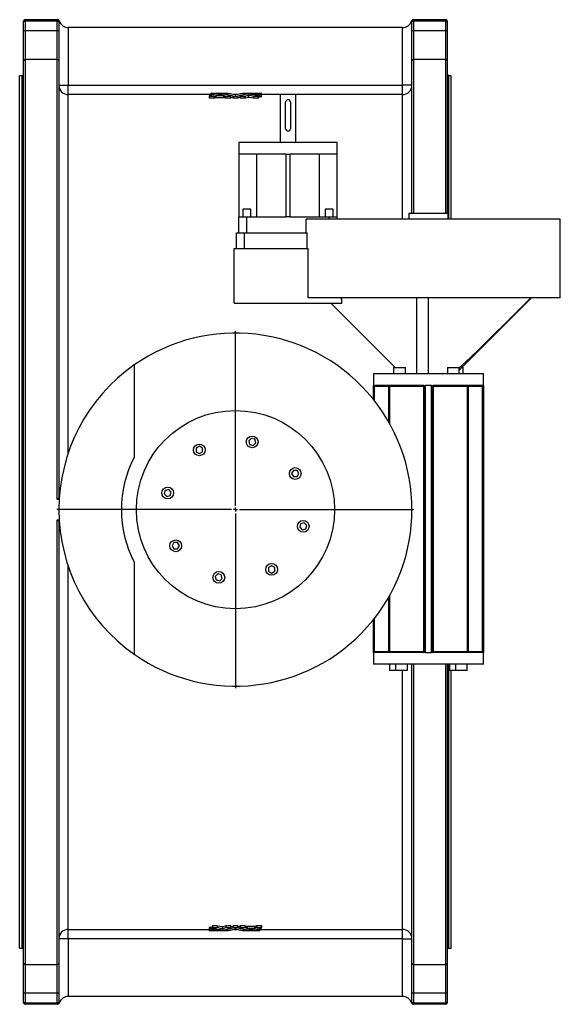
# Model space of a CAD drawing. Extents: x -1654 to 1579, y -171 to 2218.
# Tile 2 of 2: x 890 to 1579, y 962 to 2217. Entities that reach past the tile are written whole.
import ezdxf

# ---------------------------------------------------------------- set-up
doc = ezdxf.new("R2010")
doc.units = 0
doc.layers.get('0').update_dxf_attribs({"linetype": 'CONTINUOUS'})
doc.layers.add('FORMAT', color=7, linetype='CONTINUOUS')

# ---------------------------------------------------------------- blocks, each defined once
blk = doc.blocks.new('SW_CENTERMARKSYMBOL_1')
at = {"layer": 'FORMAT', "color": 0}
for p, q in [((0, 5), (0, 227.5)), ((-5, 0), (-227.5, 0)), ((0, 0), (-2.5, 0)), ((0, 0), (0, 2.5)), ((0, 0), (0, -2.5)), ((0, 0), (2.5, 0)), ((5, 0), (227.5, 0)), ((0, -5), (0, -227.5))]:
    blk.add_line(p, q, dxfattribs=at)

msp = doc.modelspace()

# ---------------------------------------------------------------- linework, layer by layer
at = {"color": 7, "linetype": 'CONTINUOUS'}
for p, q in [((894.7, 2215.2), (896.7, 2215.2)), ((894.7, 2203.2), (894.7, 2215.2)), ((896.7, 2215.2), (896.7, 2217.2)), ((896.7, 2217.2), (937.7, 2217.2)), ((896.7, 2215.2), (896.7, 2203.2)), ((937.7, 2215.2), (896.7, 2215.2)), ((937.7, 2215.2), (937.7, 2217.2)), ((937.7, 2217.2), (938.2, 2217.2)), ((937.7, 2203.2), (937.7, 2215.2)), ((937.7, 2215.2), (939.7, 2215.2)), ((939.7, 2215.2), (939.7, 2203.2)), ((940.3, 2215.2), (939.7, 2215.2)), ((941.3, 2212.9), (941.8, 2212.2)), ((1387.7, 2212.2), (1388.1, 2212.9)), ((1389.7, 2215.2), (1389.2, 2215.2)), ((1389.7, 2215.2), (1391.7, 2215.2)), ((1389.7, 2203.2), (1389.7, 2215.2)), ((1391.3, 2217.2), (1391.7, 2217.2)), ((1391.7, 2217.2), (1391.7, 2215.2)), ((1391.7, 2217.2), (1432.7, 2217.2)), ((1391.7, 2215.2), (1391.7, 2203.2)), ((1432.7, 2215.2), (1391.7, 2215.2)), ((1432.7, 2217.2), (1432.7, 2215.2)), ((1432.7, 2203.2), (1432.7, 2215.2)), ((1432.7, 2215.2), (1434.7, 2215.2)), ((1434.7, 2215.2), (1434.7, 2203.2)), ((894.7, 2203.2), (896.7, 2203.2)), ((894.7, 2164.6), (894.7, 2203.2)), ((896.7, 2203.2), (896.7, 2166.4)), ((896.7, 2203.2), (937.7, 2203.2)), ((937.7, 2166.4), (937.7, 2203.2)), ((937.7, 2203.2), (939.7, 2203.2)), ((939.7, 2203.2), (939.7, 2164.6)), ((951.6, 2207.2), (951.7, 2207.2)), ((951.7, 2207.2), (951.7, 2133.6)), ((1377.7, 2207.2), (951.7, 2207.2)), ((1377.7, 2133.6), (1377.7, 2207.2)), ((1377.7, 2207.2), (1377.9, 2207.2)), ((1389.7, 2203.2), (1391.7, 2203.2)), ((1389.7, 2164.6), (1389.7, 2203.2)), ((1391.7, 2203.2), (1391.7, 2166.4)), ((1391.7, 2203.2), (1432.7, 2203.2)), ((1432.7, 2166.4), (1432.7, 2203.2)), ((1432.7, 2203.2), (1434.7, 2203.2)), ((1434.7, 2203.2), (1434.7, 2164.6)), ((894.7, 1014.8), (894.7, 2164.6)), ((896.7, 2166.4), (896.7, 1012.9)), ((937.7, 2166.4), (896.7, 2166.4)), ((937.7, 1605.7), (937.7, 2166.4)), ((939.7, 2164.6), (939.7, 1607.7)), ((1389.7, 1970.7), (1389.7, 2164.6)), ((1432.7, 2166.4), (1391.7, 2166.4)), ((1391.7, 2166.4), (1391.7, 1970.7)), ((1432.7, 1970.7), (1432.7, 2166.4)), ((1434.7, 2164.6), (1434.7, 1970.7)), ((892.7, 2145.7), (889.7, 2145.7)), ((889.7, 1589.7), (889.7, 2145.7)), ((892.7, 1589.7), (892.7, 2145.7)), ((939.7, 2133.6), (951.7, 2133.6)), ((951.7, 2121.6), (951.7, 2133.6)), ((951.7, 2133.6), (1377.7, 2133.6)), ((1377.7, 2121.6), (1377.7, 2133.6)), ((1389.7, 2133.6), (1377.7, 2133.6)), ((1439.7, 2145.7), (1436.7, 2145.7)), ((1436.7, 1962.7), (1436.7, 2145.7)), ((1439.7, 1962.7), (1439.7, 2145.7)), ((951.7, 1665.2), (951.7, 2121.6)), ((1133.1, 2121.6), (951.7, 2121.6)), ((1137.6, 2121.7), (1131.4, 2119.9)), ((1133.1, 2122.6), (1133.1, 2123.1)), ((1133.1, 2122.5), (1133.1, 2122.6)), ((1133.1, 2121.8), (1133.1, 2122.3)), ((1133.1, 2120.4), (1133.1, 2121.8)), ((1155.6, 2123.1), (1133.4, 2123.1)), ((1133.4, 2122.6), (1151.3, 2122.6)), ((1133.4, 2122.4), (1133.4, 2122.6)), ((1149.7, 2122.4), (1133.4, 2122.4)), ((1133.4, 2121.7), (1137.3, 2121.7)), ((1133.4, 2120.5), (1133.4, 2121.7)), ((1137.3, 2121.6), (1137.3, 2121.7)), ((1144.9, 2121.8), (1142.8, 2121.2)), ((1143.1, 2121.2), (1147.3, 2121.2)), ((1144.9, 2121.2), (1144.9, 2121.8)), ((1147.6, 2121.2), (1145.5, 2121.8)), ((1145.5, 2121.2), (1145.5, 2121.8)), ((1151.3, 2122), (1151.3, 2122.6)), ((1151.6, 2122), (1151.6, 2122.6)), ((1167, 2121.6), (1162.5, 2121.6)), ((1197.8, 2123.1), (1173.8, 2123.1)), ((1177.4, 2119.9), (1181.2, 2121)), ((1177.9, 2122), (1177.9, 2122.6)), ((1178.2, 2122.6), (1197.8, 2122.6)), ((1178.2, 2122), (1178.2, 2122.6)), ((1186.1, 2122.4), (1179.8, 2122.4)), ((1181.2, 2118.5), (1181.2, 2121)), ((1181.8, 2121), (1187.6, 2119.9)), ((1181.8, 2118.5), (1181.8, 2121)), ((1183.6, 2121.6), (1186.4, 2122.3)), ((1186.4, 2121.6), (1186.4, 2122.3)), ((1186.4, 2121.6), (1186.4, 2122.3)), ((1194.4, 2119.9), (1188.9, 2121)), ((1197.8, 2122.4), (1191.6, 2122.4)), ((1195.6, 2119.2), (1195.6, 2121.7)), ((1195.9, 2121.7), (1197.8, 2121.7)), ((1195.9, 2119.2), (1195.9, 2121.7)), ((1197.8, 2122.4), (1197.8, 2122.6)), ((1197.8, 2119.2), (1197.8, 2121.7)), ((1198.1, 2122.6), (1198.1, 2123.1)), ((1198.1, 2122.5), (1198.1, 2122.6)), ((1198.1, 2121.8), (1198.1, 2122.3)), ((1198.1, 2119.3), (1198.1, 2121.8)), ((1221.7, 2121.6), (1198.1, 2121.6)), ((1221.7, 2121.7), (1221.7, 2060.7)), ((1241.7, 2121.7), (1221.7, 2121.7)), ((1241.7, 2060.7), (1241.7, 2121.7)), ((1377.7, 2121.6), (1241.7, 2121.6)), ((1377.7, 1962.7), (1377.7, 2121.6)), ((1131.4, 2119.9), (1131.4, 2117.4)), ((1131.7, 2119.8), (1138, 2119.8)), ((1131.7, 2117.4), (1131.7, 2119.8)), ((1131.7, 2117.4), (1138, 2117.4)), ((1138, 2117.4), (1138, 2119.8)), ((1138.3, 2119.9), (1140, 2120.4)), ((1138.3, 2117.4), (1138.3, 2119.9)), ((1138.3, 2117.4), (1140, 2117.9)), ((1140, 2117.9), (1140, 2120.4)), ((1140.3, 2120.4), (1150, 2120.4)), ((1140.3, 2118), (1140.3, 2120.4)), ((1140.3, 2118), (1150, 2118)), ((1150, 2118), (1150, 2120.4)), ((1150.3, 2120.4), (1152, 2119.9)), ((1150.3, 2117.9), (1150.3, 2120.4)), ((1150.3, 2117.9), (1152, 2117.4)), ((1152, 2117.4), (1152, 2119.9)), ((1152.3, 2117.4), (1152.3, 2119.8)), ((1152.3, 2119.8), (1158.7, 2119.8)), ((1152.3, 2117.4), (1158.7, 2117.4)), ((1158.7, 2117.4), (1158.7, 2119.8)), ((1159, 2117.4), (1159, 2119.9)), ((1159, 2118.2), (1161.7, 2117.4)), ((1161.7, 2117.4), (1161.7, 2119.9)), ((1162, 2117.4), (1162, 2119.8)), ((1162, 2119.8), (1167.5, 2119.8)), ((1162, 2117.4), (1167.5, 2117.4)), ((1167.5, 2117.4), (1167.5, 2119.8)), ((1167.8, 2117.4), (1167.8, 2119.9)), ((1167.8, 2117.4), (1170.5, 2118.2)), ((1170.5, 2119.9), (1170.5, 2117.4)), ((1170.8, 2119.8), (1177.1, 2119.8)), ((1170.8, 2117.4), (1170.8, 2119.8)), ((1170.8, 2117.4), (1177.1, 2117.4)), ((1177.1, 2117.4), (1177.1, 2119.8)), ((1177.4, 2117.4), (1177.4, 2119.9)), ((1177.4, 2117.4), (1181.2, 2118.5)), ((1181.8, 2118.5), (1187.6, 2117.4)), ((1187.6, 2117.4), (1187.6, 2119.9)), ((1187.8, 2119.8), (1194.2, 2119.8)), ((1187.8, 2117.4), (1187.8, 2119.8)), ((1187.8, 2117.4), (1194.2, 2117.4)), ((1194.2, 2117.4), (1194.2, 2119.8)), ((1194.5, 2117.4), (1194.5, 2119.9)), ((1194.5, 2119), (1195.6, 2119.2)), ((1195.9, 2119.2), (1197.8, 2119.2)), ((1228.7, 2078.2), (1228.7, 2112.2)), ((1234.7, 2112.2), (1234.7, 2078.2)), ((1169.2, 2060.7), (1169.2, 2045.7)), ((1294.2, 2060.7), (1169.2, 2060.7)), ((1294.2, 2045.7), (1294.2, 2060.7)), ((1169.2, 2045.7), (1169.2, 1965.7)), ((1169.3, 2045.7), (1169.2, 2045.7)), ((1229.2, 2045.7), (1169.3, 2045.7)), ((1191.5, 2045.7), (1191.5, 1965.7)), ((1229.2, 1965.7), (1229.2, 2045.7)), ((1229.2, 2045.7), (1234.2, 2045.7)), ((1234.2, 2045.7), (1234.2, 1965.7)), ((1294.2, 2045.7), (1234.2, 2045.7)), ((1272, 1965.7), (1272, 2045.7)), ((1294.2, 2045.7), (1294.3, 2045.7)), ((1294.3, 1965.7), (1294.3, 2045.7)), ((1174.2, 1975.7), (1174.2, 1965.7)), ((1184.2, 1975.7), (1174.2, 1975.7)), ((1184.2, 1965.7), (1184.2, 1975.7)), ((1279.2, 1975.7), (1279.2, 1965.7)), ((1289.2, 1975.7), (1279.2, 1975.7)), ((1289.2, 1965.7), (1289.2, 1975.7)), ((1385.8, 1970.7), (1385.8, 1962.7)), ((1385.8, 1970.7), (1410.7, 1970.7)), ((1410.7, 1970.7), (1435.7, 1970.7)), ((1435.7, 1962.7), (1435.7, 1970.7)), ((1169.2, 1945.7), (1169.2, 1965.7)), ((1169.2, 1965.7), (1179.2, 1965.7)), ((1169.2, 1965.7), (1169.2, 1965.7)), ((1179.2, 1945.7), (1179.2, 1965.7)), ((1179.2, 1965.7), (1229.2, 1965.7)), ((1234.2, 1965.7), (1229.2, 1965.7)), ((1234.2, 1965.7), (1284.2, 1965.7)), ((1254.8, 1945.7), (1254.8, 1962.7)), ((1578.7, 1962.7), (1254.8, 1962.7)), ((1284.2, 1962.7), (1284.2, 1965.7)), ((1284.2, 1965.7), (1294.2, 1965.7)), ((1294.2, 1962.7), (1294.2, 1965.7)), ((1294.2, 1965.7), (1294.3, 1965.7)), ((1578.7, 1862.7), (1578.7, 1962.7)), ((1166.2, 1925.7), (1166.2, 1945.7)), ((1166.2, 1945.7), (1176.2, 1945.7)), ((1176.2, 1925.7), (1176.2, 1945.7)), ((1176.2, 1945.7), (1256, 1945.7)), ((1256, 1925.7), (1256, 1945.7)), ((1163.2, 1855.7), (1163.2, 1925.7)), ((1163.2, 1925.7), (1257.3, 1925.7)), ((1257.3, 1862.7), (1257.3, 1925.7)), ((1578.7, 1862.7), (1257.3, 1862.7)), ((1300.2, 1855.7), (1300.2, 1861.2)), ((1395.7, 1765.7), (1395.7, 1862.7)), ((1410.7, 1765.7), (1410.7, 1862.7)), ((1450, 1770.5), (1542.2, 1862.7)), ((1163.2, 1855.7), (1300.2, 1855.7)), ((1368.3, 1773.7), (1286.3, 1855.7)), ((1035.7, 1777), (1035.7, 1659.6)), ((1366.3, 1773.7), (1366.3, 1765.7)), ((1366.3, 1773.7), (1381.3, 1773.7)), ((1381.3, 1765.7), (1381.3, 1773.7)), ((1435, 1773.7), (1435, 1765.7)), ((1435, 1773.7), (1450, 1773.7)), ((1450, 1765.7), (1450, 1773.7)), ((1453.2, 1773.7), (1455.1, 1773.7)), ((1455.1, 1765.7), (1455.1, 1773.7)), ((1340.7, 1765.7), (1340.7, 1750.7)), ((1480.7, 1765.7), (1340.7, 1765.7)), ((1480.7, 1750.7), (1480.7, 1765.7)), ((1340.7, 1732.8), (1340.7, 1750.7)), ((1340.7, 1750.7), (1340.9, 1750.7)), ((1340.9, 1749.7), (1340.9, 1750.7)), ((1341.7, 1749.7), (1340.9, 1749.7)), ((1404.9, 1750.7), (1341, 1750.7)), ((1341.7, 1750.7), (1341.7, 1749.7)), ((1360.1, 1749.7), (1341.7, 1749.7)), ((1341.7, 1749.7), (1341.7, 1731.6)), ((1360.1, 1750.7), (1360.1, 1749.7)), ((1361.1, 1749.7), (1360.1, 1749.7)), ((1360.1, 1704.3), (1360.1, 1749.7)), ((1404.9, 1749.7), (1361.1, 1749.7)), ((1361.1, 1749.7), (1361.1, 1702.5)), ((1404.9, 1411.7), (1404.9, 1749.7)), ((1405.7, 1749.7), (1404.9, 1749.7)), ((1406.2, 1749.7), (1405.7, 1749.7)), ((1405.7, 1411.7), (1405.7, 1749.7)), ((1406.2, 1750.7), (1406.2, 1749.7)), ((1406.2, 1750.7), (1406.7, 1750.7)), ((1406.7, 1750.7), (1406.7, 1410.7)), ((1410.7, 1750.7), (1406.7, 1750.7)), ((1414.7, 1750.7), (1410.7, 1750.7)), ((1414.7, 1410.7), (1414.7, 1750.7)), ((1414.7, 1750.7), (1415.3, 1750.7)), ((1415.3, 1749.7), (1415.3, 1750.7)), ((1415.7, 1749.7), (1415.3, 1749.7)), ((1415.7, 1749.7), (1415.7, 1411.7)), ((1415.7, 1749.7), (1416.6, 1749.7)), ((1480.5, 1750.7), (1416.6, 1750.7)), ((1416.6, 1749.7), (1416.6, 1411.7)), ((1460.4, 1749.7), (1416.6, 1749.7)), ((1460.4, 1411.7), (1460.4, 1749.7)), ((1461.4, 1749.7), (1460.4, 1749.7)), ((1461.4, 1749.7), (1461.4, 1750.7)), ((1479.7, 1749.7), (1461.4, 1749.7)), ((1461.4, 1749.7), (1461.4, 1411.7)), ((1479.7, 1749.7), (1479.7, 1750.7)), ((1480.6, 1749.7), (1479.7, 1749.7)), ((1479.7, 1411.7), (1479.7, 1749.7)), ((1480.6, 1750.7), (1480.6, 1749.7)), ((1480.6, 1750.7), (1480.7, 1750.7)), ((1480.7, 1750.7), (1480.7, 1410.7)), ((1184.8, 1683.5), (1181.6, 1680.2)), ((1189.3, 1682.3), (1184.8, 1683.5)), ((1190.5, 1677.8), (1189.3, 1682.3)), ((1118.7, 1673.4), (1114.7, 1671.1)), ((1114.7, 1671.1), (1114.7, 1666.5)), ((1122.7, 1671.1), (1118.7, 1673.4)), ((1122.7, 1666.5), (1122.7, 1671.1)), ((1181.6, 1680.2), (1182.8, 1675.8)), ((1182.8, 1675.8), (1187.2, 1674.6)), ((1187.2, 1674.6), (1190.5, 1677.8)), ((1114.7, 1666.5), (1118.7, 1664.2)), ((1118.7, 1664.2), (1122.7, 1666.5)), ((1238.6, 1642.7), (1236.2, 1638.7)), ((1236.2, 1638.7), (1238.6, 1634.7)), ((1243.2, 1642.7), (1238.6, 1642.7)), ((1238.6, 1634.7), (1243.2, 1634.7)), ((1245.5, 1638.7), (1243.2, 1642.7)), ((1243.2, 1634.7), (1245.5, 1638.7)), ((939.7, 1607.7), (940.2, 1607.7)), ((1075.1, 1617.2), (1073.9, 1612.7)), ((1073.9, 1612.7), (1077.2, 1609.5)), ((1079.6, 1618.4), (1075.1, 1617.2)), ((1077.2, 1609.5), (1081.6, 1610.7)), ((1082.8, 1615.1), (1079.6, 1618.4)), ((1081.6, 1610.7), (1082.8, 1615.1)), ((940.1, 1605.7), (937.7, 1605.7)), ((889.7, 1033.7), (889.7, 1589.7)), ((892.7, 1033.7), (892.7, 1589.7)), ((937.7, 1012.9), (937.7, 1579.6)), ((937.7, 1579.6), (940.1, 1579.6)), ((940.2, 1577.7), (939.7, 1577.7)), ((939.7, 1577.7), (939.7, 1014.8)), ((1247.8, 1574.6), (1246.7, 1570.2)), ((1246.7, 1570.2), (1249.9, 1566.9)), ((1252.3, 1575.8), (1247.8, 1574.6)), ((1255.6, 1572.6), (1252.3, 1575.8)), ((1254.4, 1568.1), (1255.6, 1572.6)), ((1249.9, 1566.9), (1254.4, 1568.1)), ((1086.3, 1550.6), (1084, 1546.6)), ((1084, 1546.6), (1086.3, 1542.6)), ((1090.9, 1550.6), (1086.3, 1550.6)), ((1093.2, 1546.6), (1090.9, 1550.6)), ((1090.9, 1542.6), (1093.2, 1546.6)), ((1086.3, 1542.6), (1090.9, 1542.6)), ((951.7, 1057.7), (951.7, 1520.2)), ((1035.7, 1525.7), (1035.7, 1408.3)), ((1210.8, 1521.2), (1206.8, 1518.8)), ((1206.8, 1518.8), (1206.8, 1514.2)), ((1214.8, 1518.8), (1210.8, 1521.2)), ((1214.8, 1514.2), (1214.8, 1518.8)), ((1142.3, 1510.7), (1139, 1507.5)), ((1139, 1507.5), (1140.2, 1503)), ((1146.7, 1509.6), (1142.3, 1510.7)), ((1147.9, 1505.1), (1146.7, 1509.6)), ((1206.8, 1514.2), (1210.8, 1511.9)), ((1210.8, 1511.9), (1214.8, 1514.2)), ((1140.2, 1503), (1144.6, 1501.8)), ((1144.6, 1501.8), (1147.9, 1505.1)), ((1360.1, 1411.7), (1360.1, 1481)), ((1361.1, 1482.8), (1361.1, 1411.7)), ((1340.7, 1410.7), (1340.7, 1452.5)), ((1341.7, 1453.8), (1341.7, 1411.7)), ((1340.7, 1410.7), (1340.7, 1395.7)), ((1340.9, 1410.7), (1340.7, 1410.7)), ((1340.9, 1410.7), (1340.9, 1411.7)), ((1340.9, 1411.7), (1341.7, 1411.7)), ((1404.9, 1410.7), (1341, 1410.7)), ((1341.7, 1410.7), (1341.7, 1411.7)), ((1341.7, 1411.7), (1360.1, 1411.7)), ((1361.1, 1411.7), (1360.1, 1411.7)), ((1360.1, 1410.7), (1360.1, 1411.7)), ((1361.1, 1411.7), (1404.9, 1411.7)), ((1405.7, 1411.7), (1404.9, 1411.7)), ((1405.7, 1411.7), (1406.2, 1411.7)), ((1406.2, 1411.7), (1406.2, 1410.7)), ((1406.7, 1410.7), (1406.2, 1410.7)), ((1406.7, 1410.7), (1410.7, 1410.7)), ((1410.7, 1410.7), (1414.7, 1410.7)), ((1415.3, 1410.7), (1414.7, 1410.7)), ((1415.3, 1410.7), (1415.3, 1411.7)), ((1415.3, 1411.7), (1415.7, 1411.7)), ((1415.7, 1411.7), (1416.6, 1411.7)), ((1416.6, 1411.7), (1460.4, 1411.7)), ((1480.5, 1410.7), (1416.6, 1410.7)), ((1460.4, 1411.7), (1461.4, 1411.7)), ((1461.4, 1410.7), (1461.4, 1411.7)), ((1461.4, 1411.7), (1479.7, 1411.7)), ((1479.7, 1410.7), (1479.7, 1411.7)), ((1479.7, 1411.7), (1480.6, 1411.7)), ((1480.6, 1411.7), (1480.6, 1410.7)), ((1480.7, 1410.7), (1480.6, 1410.7)), ((1480.7, 1395.7), (1480.7, 1410.7)), ((1480.7, 1395.7), (1340.7, 1395.7)), ((1361.2, 1395.7), (1361.2, 1387.7)), ((1368.8, 1395.7), (1368.8, 1387.7)), ((1383.8, 1387.7), (1383.8, 1395.7)), ((1389.7, 1014.8), (1389.7, 1395.7)), ((1391.7, 1395.7), (1391.7, 1012.9)), ((1432.7, 1012.9), (1432.7, 1395.7)), ((1434.7, 1395.7), (1434.7, 1014.8)), ((1436.7, 1033.7), (1436.7, 1395.7)), ((1437.7, 1395.7), (1437.7, 1387.7)), ((1445.2, 1395.7), (1445.2, 1387.7)), ((1460.2, 1387.7), (1460.2, 1395.7)), ((1368.8, 1387.7), (1361.2, 1387.7)), ((1383.8, 1387.7), (1368.8, 1387.7)), ((1377.7, 1057.7), (1377.7, 1387.7)), ((1445.2, 1387.7), (1437.7, 1387.7)), ((1439.7, 1033.7), (1439.7, 1387.7)), ((1460.2, 1387.7), (1445.2, 1387.7)), ((951.7, 1045.7), (951.7, 1057.7)), ((951.7, 1057.7), (1131.4, 1057.7)), ((1131.4, 1060), (1131.4, 1057.6)), ((1131.4, 1057), (1131.4, 1057.6)), ((1131.4, 1056.9), (1131.4, 1056.7)), ((1131.4, 1056.2), (1131.4, 1056.7)), ((1133.6, 1060.1), (1131.7, 1060.1)), ((1131.7, 1060.1), (1131.7, 1057.6)), ((1133.6, 1057.6), (1131.7, 1057.6)), ((1131.7, 1056.9), (1137.9, 1056.9)), ((1131.7, 1056.9), (1131.7, 1056.7)), ((1151.3, 1056.7), (1131.7, 1056.7)), ((1131.7, 1056.2), (1155.6, 1056.2)), ((1133.6, 1060.1), (1133.6, 1057.6)), ((1135, 1060.3), (1133.8, 1060.1)), ((1133.8, 1060.1), (1133.8, 1057.6)), ((1135, 1061.9), (1135, 1059.4)), ((1135, 1059.4), (1140.6, 1058.3)), ((1141.6, 1062), (1135.3, 1062)), ((1135.3, 1062), (1135.3, 1059.5)), ((1141.6, 1059.5), (1135.3, 1059.5)), ((1141.6, 1062), (1141.6, 1059.5)), ((1147.7, 1060.8), (1141.9, 1061.9)), ((1141.9, 1061.9), (1141.9, 1059.5)), ((1147.7, 1058.3), (1141.9, 1059.5)), ((1143, 1057.7), (1143, 1057)), ((1145.9, 1057.7), (1143.1, 1057)), ((1143.1, 1057.7), (1143.1, 1057)), ((1143.4, 1056.9), (1149.7, 1056.9)), ((1147.7, 1060.8), (1147.7, 1058.3)), ((1152, 1061.9), (1148.3, 1060.8)), ((1148.3, 1060.8), (1148.3, 1058.3)), ((1152, 1059.5), (1148.3, 1058.3)), ((1151.3, 1057.3), (1151.3, 1056.7)), ((1151.6, 1057.4), (1151.6, 1056.7)), ((1152, 1061.9), (1152, 1059.5)), ((1158.7, 1062), (1152.3, 1062)), ((1152.3, 1062), (1152.3, 1059.5)), ((1158.7, 1059.5), (1152.3, 1059.5)), ((1158.7, 1062), (1158.7, 1059.5)), ((1159, 1059.4), (1159, 1061.9)), ((1161.7, 1061.9), (1159, 1061.1)), ((1161.7, 1061.9), (1161.7, 1059.5)), ((1167.5, 1062), (1162, 1062)), ((1162, 1062), (1162, 1059.5)), ((1167.5, 1059.5), (1162, 1059.5)), ((1162.5, 1057.7), (1167, 1057.7)), ((1167.5, 1062), (1167.5, 1059.5)), ((1170.5, 1061.1), (1167.8, 1061.9)), ((1167.8, 1061.9), (1167.8, 1059.5)), ((1170.5, 1061.9), (1170.5, 1059.4)), ((1177.1, 1062), (1170.8, 1062)), ((1170.8, 1062), (1170.8, 1059.5)), ((1177.1, 1059.5), (1170.8, 1059.5)), ((1173.8, 1056.2), (1196, 1056.2)), ((1177.1, 1062), (1177.1, 1059.5)), ((1179.2, 1061.4), (1177.4, 1061.9)), ((1177.4, 1061.9), (1177.4, 1059.5)), ((1179.2, 1058.9), (1177.4, 1059.5)), ((1177.9, 1057.4), (1177.9, 1056.7)), ((1178.2, 1057.3), (1178.2, 1056.7)), ((1196, 1056.7), (1178.2, 1056.7)), ((1179.2, 1061.4), (1179.2, 1058.9)), ((1189.1, 1061.4), (1179.5, 1061.4)), ((1179.5, 1061.4), (1179.5, 1058.9)), ((1189.1, 1058.9), (1179.5, 1058.9)), ((1179.8, 1056.9), (1196, 1056.9)), ((1181.9, 1058.1), (1184, 1057.6)), ((1186.4, 1058.2), (1182.2, 1058.2)), ((1184, 1058.2), (1184, 1057.6)), ((1184.6, 1058.2), (1184.6, 1057.6)), ((1184.6, 1057.6), (1186.7, 1058.1)), ((1189.1, 1061.4), (1189.1, 1058.9)), ((1191.2, 1061.9), (1189.4, 1061.4)), ((1189.4, 1061.4), (1189.4, 1058.9)), ((1191.2, 1059.5), (1189.4, 1058.9)), ((1191.2, 1061.9), (1191.2, 1059.5)), ((1197.8, 1062), (1191.5, 1062)), ((1191.5, 1062), (1191.5, 1059.5)), ((1197.8, 1059.5), (1191.5, 1059.5)), ((1191.9, 1057.6), (1198.1, 1059.4)), ((1192.2, 1057.7), (1192.2, 1057.6)), ((1196, 1057.6), (1192.2, 1057.6)), ((1196, 1058.8), (1196, 1057.6)), ((1196, 1056.9), (1196, 1056.7)), ((1196.4, 1058.9), (1196.4, 1057.6)), ((1196.4, 1057.7), (1377.7, 1057.7)), ((1196.4, 1057), (1196.4, 1057.6)), ((1196.4, 1056.9), (1196.4, 1056.7)), ((1196.4, 1056.2), (1196.4, 1056.7)), ((1197.8, 1062), (1197.8, 1059.5)), ((1198.1, 1059.4), (1198.1, 1061.9)), ((1377.7, 1045.7), (1377.7, 1057.7)), ((951.7, 1045.7), (939.7, 1045.7)), ((951.7, 1045.7), (951.7, 972.2)), ((1377.7, 1045.7), (951.7, 1045.7)), ((1377.7, 972.2), (1377.7, 1045.7)), ((1377.7, 1045.7), (1389.7, 1045.7)), ((889.7, 1033.7), (892.7, 1033.7)), ((1436.7, 1033.7), (1439.7, 1033.7)), ((894.7, 976.2), (894.7, 1014.8)), ((896.7, 1012.9), (937.7, 1012.9)), ((896.7, 1012.9), (896.7, 976.2)), ((937.7, 976.2), (937.7, 1012.9)), ((939.7, 1014.8), (939.7, 976.2)), ((1389.7, 976.2), (1389.7, 1014.8)), ((1391.7, 1012.9), (1432.7, 1012.9)), ((1391.7, 1012.9), (1391.7, 976.2)), ((1432.7, 976.2), (1432.7, 1012.9)), ((1434.7, 1014.8), (1434.7, 976.2)), ((896.7, 976.2), (894.7, 976.2)), ((894.7, 964.2), (894.7, 976.2)), ((937.7, 976.2), (896.7, 976.2)), ((896.7, 976.2), (896.7, 964.2)), ((939.7, 976.2), (937.7, 976.2)), ((937.7, 964.2), (937.7, 976.2)), ((939.7, 976.2), (939.7, 964.2)), ((951.7, 972.2), (951.6, 972.2)), ((1377.7, 972.2), (951.7, 972.2)), ((1377.9, 972.2), (1377.7, 972.2)), ((1391.7, 976.2), (1389.7, 976.2)), ((1389.7, 964.2), (1389.7, 976.2)), ((1432.7, 976.2), (1391.7, 976.2)), ((1391.7, 976.2), (1391.7, 964.2)), ((1434.7, 976.2), (1432.7, 976.2)), ((1432.7, 964.2), (1432.7, 976.2)), ((1434.7, 976.2), (1434.7, 964.2)), ((896.7, 964.2), (894.7, 964.2)), ((896.7, 964.2), (937.7, 964.2)), ((896.7, 962.2), (896.7, 964.2)), ((937.7, 962.2), (896.7, 962.2)), ((939.7, 964.2), (937.7, 964.2)), ((937.7, 962.2), (937.7, 964.2)), ((938.2, 962.2), (937.7, 962.2)), ((939.7, 964.2), (940.3, 964.2)), ((1389.2, 964.2), (1389.7, 964.2)), ((1391.7, 964.2), (1389.7, 964.2)), ((1391.7, 962.2), (1391.3, 962.2)), ((1391.7, 964.2), (1432.7, 964.2)), ((1391.7, 964.2), (1391.7, 962.2)), ((1432.7, 962.2), (1391.7, 962.2)), ((1434.7, 964.2), (1432.7, 964.2)), ((1432.7, 964.2), (1432.7, 962.2))]:
    msp.add_line(p, q, dxfattribs=at)
for points in [[(940.1, 2215.7), (940.4, 2214.8), (940.5, 2214.6)], [(1389, 2214.5), (1389.1, 2214.8), (1389.4, 2215.6)], [(1137.3, 2121.7), (1137.3, 2121.7), (1137.4, 2121.7), (1137.5, 2121.7), (1137.5, 2121.7), (1137.6, 2121.7), (1137.6, 2121.7), (1137.6, 2121.7), (1137.6, 2121.7)], [(1142.8, 2121.2), (1142.8, 2121.2), (1142.8, 2121.2), (1142.8, 2121.2), (1142.8, 2121.2), (1142.9, 2121.2), (1142.9, 2121.2), (1143, 2121.2), (1143.1, 2121.2)], [(1147.3, 2121.2), (1147.3, 2121.2), (1147.4, 2121.2), (1147.5, 2121.2), (1147.5, 2121.2), (1147.6, 2121.2), (1147.6, 2121.2), (1147.6, 2121.2), (1147.6, 2121.2)], [(1159, 2119.9), (1154.5, 2121.2), (1150, 2122.4)], [(1151.6, 2122.6), (1156.6, 2121.4), (1161.7, 2119.9)], [(1164.4, 2121.2), (1160.2, 2122.2), (1155.9, 2123.1)], [(1173.5, 2123.1), (1169.3, 2122.2), (1165, 2121.2)], [(1167.8, 2119.9), (1172.8, 2121.4), (1177.9, 2122.6)], [(1179.5, 2122.4), (1175, 2121.2), (1170.5, 2119.9)], [(1183.9, 2121.6), (1183.8, 2121.6), (1183.7, 2121.6), (1183.6, 2121.6), (1183.6, 2121.6), (1183.6, 2121.6), (1183.5, 2121.6), (1183.5, 2121.6), (1183.6, 2121.6)], [(1191.3, 2122.3), (1191.3, 2122.3), (1191.2, 2122.2), (1191, 2122.1), (1190.8, 2122.1), (1190.1, 2121.9), (1189.2, 2121.8), (1188, 2121.7), (1186.7, 2121.7), (1186.2, 2121.6), (1185.6, 2121.6), (1185, 2121.6), (1184.5, 2121.6), (1183.9, 2121.6)], [(1186.4, 2122.3), (1186.4, 2122.3), (1186.4, 2122.3), (1186.4, 2122.4), (1186.4, 2122.4), (1186.3, 2122.4), (1186.3, 2122.4), (1186.2, 2122.4), (1186.1, 2122.4)], [(1188.9, 2121), (1188.9, 2121), (1188.9, 2121), (1188.9, 2121), (1188.9, 2121), (1188.9, 2121), (1188.9, 2121), (1189, 2121), (1189.1, 2121.1)], [(1131.4, 2119.9), (1131.4, 2119.9), (1131.4, 2119.9), (1131.4, 2119.9), (1131.4, 2119.9), (1131.5, 2119.9), (1131.5, 2119.8), (1131.6, 2119.8), (1131.7, 2119.8)], [(1158.7, 2119.8), (1158.7, 2119.8), (1158.8, 2119.8), (1158.9, 2119.9), (1158.9, 2119.9), (1159, 2119.9), (1159, 2119.9), (1159, 2119.9), (1159, 2119.9)], [(1170.5, 2119.9), (1170.5, 2119.9), (1170.5, 2119.9), (1170.5, 2119.9), (1170.5, 2119.9), (1170.6, 2119.9), (1170.7, 2119.8), (1170.7, 2119.8), (1170.8, 2119.8)], [(1194.2, 2119.8), (1194.3, 2119.8), (1194.3, 2119.8), (1194.4, 2119.9), (1194.5, 2119.9), (1194.5, 2119.9), (1194.5, 2119.9), (1194.5, 2119.9), (1194.4, 2119.9)], [(1298.6, 1862.7), (1299.7, 1861.6), (1300.2, 1861.2)], [(1450, 1773.3), (1453.3, 1776.3), (1464.7, 1787.2), (1476, 1798.2), (1492.8, 1814.7), (1509.6, 1831.3), (1541.3, 1862.7)], [(1135.3, 1059.5), (1135.2, 1059.5), (1135.1, 1059.5), (1135.1, 1059.5), (1135, 1059.5), (1135, 1059.4), (1135, 1059.4), (1135, 1059.4), (1135, 1059.4)], [(1138.2, 1057), (1138.2, 1057), (1138.3, 1057.1), (1138.4, 1057.2), (1138.7, 1057.3), (1139.4, 1057.4), (1140.3, 1057.5), (1141.4, 1057.6), (1142.7, 1057.7), (1143.3, 1057.7), (1143.9, 1057.7), (1144.4, 1057.7), (1145, 1057.7), (1145.6, 1057.7)], [(1140.6, 1058.3), (1140.6, 1058.3), (1140.6, 1058.3), (1140.6, 1058.3), (1140.6, 1058.3), (1140.6, 1058.3), (1140.5, 1058.3), (1140.5, 1058.3), (1140.4, 1058.3)], [(1143.1, 1057), (1143, 1057), (1143, 1057), (1143.1, 1057), (1143.1, 1057), (1143.2, 1057), (1143.2, 1057), (1143.3, 1056.9), (1143.4, 1056.9)], [(1145.6, 1057.7), (1145.7, 1057.7), (1145.8, 1057.7), (1145.8, 1057.7), (1145.9, 1057.7), (1145.9, 1057.7), (1145.9, 1057.7), (1145.9, 1057.7), (1145.9, 1057.7)], [(1150, 1057), (1154.5, 1058.1), (1159, 1059.4)], [(1161.7, 1059.5), (1156.6, 1058), (1151.6, 1056.7)], [(1155.9, 1056.2), (1160.2, 1057.1), (1164.4, 1058.2)], [(1159, 1059.4), (1159, 1059.4), (1159, 1059.4), (1159, 1059.5), (1158.9, 1059.5), (1158.9, 1059.5), (1158.8, 1059.5), (1158.7, 1059.5), (1158.7, 1059.5)], [(1165, 1058.2), (1169.3, 1057.1), (1173.5, 1056.2)], [(1177.9, 1056.7), (1172.8, 1058), (1167.8, 1059.5)], [(1170.8, 1059.5), (1170.7, 1059.5), (1170.7, 1059.5), (1170.6, 1059.5), (1170.5, 1059.5), (1170.5, 1059.5), (1170.5, 1059.4), (1170.5, 1059.4), (1170.5, 1059.4)], [(1170.5, 1059.4), (1175, 1058.1), (1179.5, 1057)], [(1182.2, 1058.2), (1182.1, 1058.2), (1182.1, 1058.2), (1182, 1058.2), (1181.9, 1058.1), (1181.9, 1058.1), (1181.9, 1058.1), (1181.9, 1058.1), (1181.9, 1058.1)], [(1186.7, 1058.1), (1186.7, 1058.1), (1186.7, 1058.1), (1186.7, 1058.1), (1186.7, 1058.1), (1186.6, 1058.2), (1186.5, 1058.2), (1186.5, 1058.2), (1186.4, 1058.2)], [(1192.2, 1057.6), (1192.1, 1057.6), (1192.1, 1057.6), (1192, 1057.6), (1191.9, 1057.6), (1191.9, 1057.6), (1191.9, 1057.6), (1191.9, 1057.6), (1191.9, 1057.6)], [(1198.1, 1059.4), (1198.1, 1059.4), (1198.1, 1059.4), (1198.1, 1059.5), (1198.1, 1059.5), (1198, 1059.5), (1197.9, 1059.5), (1197.9, 1059.5), (1197.8, 1059.5)]]:
    msp.add_lwpolyline(points, dxfattribs=at)
for centre, radius in [((1164.7, 1592.7), 126.3), ((1186, 1679), 7.5), ((1118.7, 1668.8), 7.5), ((1240.9, 1638.7), 7.5), ((1078.4, 1613.9), 7.5), ((1251.1, 1571.4), 7.5), ((1088.6, 1546.6), 7.5), ((1210.8, 1516.5), 7.5), ((1143.5, 1506.3), 7.5)]:
    msp.add_circle(centre, radius, dxfattribs=at)
for centre, radius, start, end in [((896.7, 2215.2), 2, 90, 180), ((937.7, 2215.2), 2, 0, 90), ((938.2, 2215.2), 2, 16.5795, 90.0231), ((951.5, 2219.2), 12, 196.599, 199.4739), ((951.6, 2219.2), 12, 199.4795, 269.9916), ((1377.9, 2219.2), 12, 270.0121, 340.5168), ((1377.9, 2219.2), 12, 340.5295, 343.3976), ((1391.3, 2215.2), 2, 89.9772, 163.4201), ((1391.7, 2215.2), 2, 90, 180), ((1432.7, 2215.2), 2, 0, 90), ((896.7, 2164.5), 1.92, 87.6898, 177.4825), ((937.8, 2164.5), 1.92, 2.5168, 92.3108), ((1391.7, 2164.5), 1.92, 87.6892, 177.4832), ((1432.8, 2164.5), 1.92, 2.5175, 92.3102), ((892.7, 2147.7), 2, 270, 0), ((1436.7, 2147.7), 2, 180, 270), ((951.7, 2133.6), 12, 180.0277, 270.028), ((1377.7, 2133.6), 12, 269.972, 359.9723), ((1133.4, 2122), 1.08, 85.6915, 103.0343), ((1133.4, 2123.5), 0.95, 255.0883, 274.8707), ((1133.4, 2121.5), 0.899, 84.865, 105.7805), ((1133.4, 2122.5), 0.806, 252.3362, 275.728), ((1145.2, 2119.8), 1.99, 81.3206, 98.6794), ((1149.7, 2120.6), 1.77, 81.5609, 91.3283), ((1151.3, 2120.8), 1.84, 81.9324, 91.2968), ((1155.7, 2121), 2.15, 83.0785, 91.1031), ((1164.7, 2122.9), 1.81, 260.4642, 279.5358), ((1173.8, 2121), 2.15, 88.8978, 96.9205), ((1178.1, 2120.7), 1.85, 88.7184, 98.0525), ((1179.7, 2120.6), 1.76, 88.6566, 98.4542), ((1181.5, 2119.1), 1.88, 81.8124, 99.3648), ((1187.3, 2171.5), 50.5, 271.9934, 279.4955), ((1191.5, 2121.6), 0.825, 84.1194, 106.9294), ((1195.9, 2120), 1.74, 88.8959, 98.3663), ((1197.9, 2122), 1.08, 76.9655, 94.3087), ((1197.9, 2123.5), 0.95, 265.129, 284.9119), ((1197.9, 2121.5), 0.899, 74.2193, 95.1353), ((1197.9, 2122.5), 0.806, 264.2717, 287.6641), ((1131.6, 2118.1), 0.698, 249.1343, 276.1212), ((1138.1, 2121.1), 1.23, 268.1038, 282.1507), ((1138.1, 2118.6), 1.25, 268.1772, 282.0321), ((1140.3, 2119.1), 1.31, 88.2105, 101.4343), ((1140.3, 2116.6), 1.32, 88.2573, 101.3423), ((1150.1, 2119.1), 1.31, 78.5511, 91.804), ((1150.1, 2116.6), 1.32, 78.6695, 91.7308), ((1152.3, 2121.1), 1.24, 257.8637, 271.8819), ((1152.3, 2118.6), 1.25, 257.9579, 271.8328), ((1158.8, 2117.8), 0.478, 257.4878, 297.3416), ((1161.9, 2121.1), 1.24, 257.8637, 271.8818), ((1161.9, 2118.6), 1.25, 257.9579, 271.8328), ((1167.5, 2121.1), 1.23, 268.1037, 282.1507), ((1167.5, 2118.6), 1.25, 268.1772, 282.0321), ((1170.7, 2118.1), 0.698, 249.1341, 276.1214), ((1177.2, 2121.1), 1.23, 268.1037, 282.1508), ((1177.2, 2118.6), 1.25, 268.1771, 282.0322), ((1181.5, 2116.7), 1.89, 81.8626, 99.3028), ((1187.8, 2121.3), 1.5, 260.5296, 271.0383), ((1187.8, 2118.9), 1.53, 260.6542, 270.9633), ((1194.3, 2118), 0.608, 262.1348, 293.3564), ((1195.9, 2117.5), 1.76, 88.9276, 98.2872), ((1197.9, 2120.1), 0.811, 264.3187, 287.5755), ((1231.7, 2112.2), 3, 0, 180), ((1231.7, 2078.2), 3, 180, 0), ((1164.7, 1592.7), 225, 235.017, 124.983), ((1164.7, 1592.7), 225, 124.983, 235.017), ((1343.7, 1749.9), 2.79, 163.9783, 184.7221), ((1360.1, 1749.7), 0.997, 359.8003, 89.8004), ((1404.7, 1749.7), 1, 0, 90), ((1402.6, 1749.9), 2.23, 353.6431, 19.778), ((1405, 1749.4), 1.26, 11.6065, 94.5813), ((1416.5, 1749.4), 1.31, 87.3731, 166.4397), ((1416.7, 1749.7), 1, 90, 180), ((1418.8, 1749.9), 2.23, 160.226, 186.353), ((1461.4, 1749.7), 0.997, 90.2004, 180.1997), ((1477, 1749.8), 3.57, 357.5499, 13.7515), ((1164.7, 1592.7), 145.3, 152.5723, 207.4277), ((980.6, 1563.8), 60, 132.9341, 135.6026), ((1003.8, 1644.7), 92.7, 224.5905, 226.324), ((1344.4, 1411.5), 3.56, 177.5446, 193.755), ((1360.1, 1411.7), 0.997, 270.2008, 0.1984), ((1404.7, 1411.7), 1, 270, 0), ((1402.6, 1411.4), 2.23, 340.2226, 6.3563), ((1404.9, 1412), 1.31, 267.3763, 346.4358), ((1416.5, 1411.9), 1.26, 191.6049, 274.5823), ((1416.7, 1411.7), 1, 180, 270), ((1418.8, 1411.4), 2.23, 173.6477, 199.7734), ((1461.4, 1411.7), 0.997, 179.8015, 269.7984), ((1477.8, 1411.4), 2.79, 343.9887, 4.71), ((951.7, 1045.7), 12, 89.972, 179.9723), ((1131.6, 1059.3), 0.811, 84.3187, 107.5755), ((1131.6, 1056.8), 0.806, 84.2717, 107.6641), ((1131.6, 1057.8), 0.899, 254.2193, 275.1353), ((1131.6, 1055.8), 0.95, 85.129, 104.9119), ((1131.6, 1057.3), 1.08, 256.9655, 274.3087), ((1133.6, 1061.8), 1.76, 268.9276, 278.2872), ((1133.6, 1059.3), 1.74, 268.8959, 278.3663), ((1142.2, 1007.8), 50.5, 91.9934, 99.4955), ((1135.2, 1061.4), 0.608, 82.1348, 113.3564), ((1137.9, 1057.8), 0.825, 264.1194, 286.9294), ((1141.7, 1060.4), 1.53, 80.6542, 90.9633), ((1141.7, 1058), 1.5, 80.5296, 91.0383), ((1148, 1062.7), 1.89, 261.8626, 279.3028), ((1148, 1060.2), 1.88, 261.8124, 279.3648), ((1149.7, 1058.7), 1.76, 268.6566, 278.4542), ((1151.3, 1058.6), 1.85, 268.7184, 278.0525), ((1152.3, 1060.7), 1.25, 88.1771, 102.0322), ((1152.3, 1058.2), 1.23, 88.1037, 102.1508), ((1155.7, 1058.3), 2.15, 268.8978, 276.9205), ((1158.7, 1061.3), 0.698, 69.1341, 96.1214), ((1161.9, 1060.7), 1.25, 88.1772, 102.0321), ((1161.9, 1058.2), 1.23, 88.1037, 102.1507), ((1164.7, 1056.4), 1.81, 80.4642, 99.5358), ((1167.5, 1060.7), 1.25, 77.9579, 91.8328), ((1167.5, 1058.2), 1.24, 77.8637, 91.8818), ((1170.7, 1061.5), 0.478, 77.4878, 117.3416), ((1173.8, 1058.3), 2.15, 263.0785, 271.1031), ((1177.2, 1060.7), 1.25, 77.9579, 91.8328), ((1177.2, 1058.2), 1.24, 77.8637, 91.8819), ((1178.1, 1058.6), 1.84, 261.9324, 271.2968), ((1179.4, 1062.7), 1.32, 258.6695, 271.7308), ((1179.4, 1060.2), 1.31, 258.5511, 271.804), ((1179.7, 1058.7), 1.77, 261.5609, 271.3283), ((1184.3, 1059.5), 1.99, 261.3206, 278.6794), ((1189.2, 1062.7), 1.32, 268.2573, 281.3423), ((1189.2, 1060.2), 1.31, 268.2105, 281.4343), ((1191.4, 1060.7), 1.25, 88.1772, 102.0321), ((1191.4, 1058.2), 1.23, 88.1038, 102.1507), ((1196.1, 1056.8), 0.806, 72.3362, 95.728), ((1196.1, 1057.8), 0.899, 264.865, 285.7805), ((1196.1, 1055.8), 0.95, 75.0883, 94.8707), ((1196.1, 1057.3), 1.08, 265.6915, 283.0343), ((1197.9, 1061.3), 0.698, 69.1343, 96.1212), ((1377.7, 1045.7), 12, 0.0277, 90.028), ((892.7, 1031.7), 2, 0, 90), ((1436.7, 1031.7), 2, 90, 180), ((896.7, 1014.8), 1.92, 182.5175, 272.3102), ((937.8, 1014.8), 1.92, 267.6892, 357.4832), ((1391.7, 1014.8), 1.92, 182.5168, 272.3108), ((1432.8, 1014.8), 1.92, 267.6898, 357.4825), ((951.6, 960.2), 12, 90.0243, 160.5046), ((1377.9, 960.2), 12, 19.4832, 89.988), ((896.7, 964.2), 2, 180, 270), ((937.7, 964.2), 2, 270, 0), ((938.2, 964.2), 2, 269.9772, 343.4201), ((951.6, 960.2), 12, 160.5295, 163.3976), ((1377.9, 960.2), 12, 16.599, 19.4739), ((1391.3, 964.2), 2, 196.5795, 270.0231), ((1391.7, 964.2), 2, 180, 270), ((1432.7, 964.2), 2, 270, 0)]:
    msp.add_arc(centre, radius, start, end, dxfattribs=at)

# ---------------------------------------------------------------- block references
at = {"layer": 'FORMAT', "color": 7}
msp.add_blockref('SW_CENTERMARKSYMBOL_1', (1164.7, 1592.7), dxfattribs=at)

doc.saveas('drawing.dxf')
